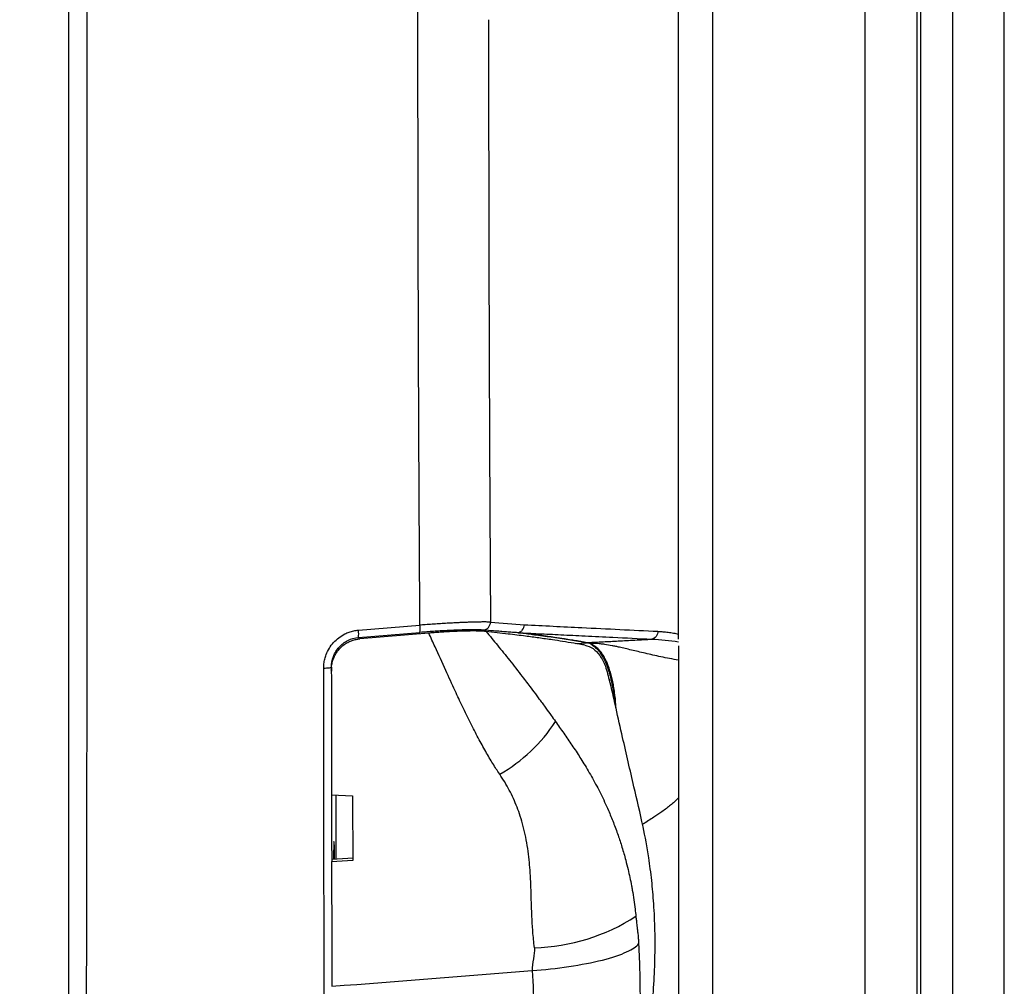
# Model space of a CAD drawing. Header units: millimetres. Extents: x 19 to 819, y 19 to 629.
# Tile 10 of 46: x 351 to 409, y 175 to 232. Entities that reach past the tile are written whole.
import ezdxf

# ---------------------------------------------------------------- set-up
doc = ezdxf.new("R2010")
doc.units = ezdxf.units.MM
doc.header["$LTSCALE"] = 3
doc.layers.add('DIMENSIONS', color=140, linetype='Continuous', lineweight=25)
doc.styles.add('SLDTEXTSTYLE0', font='TXT', dxfattribs={"width": 0.7})
doc.dimstyles.new('SLDDIMSTYLE0', dxfattribs={"dimtxt": 6.474023, "dimasz": 9.906, "dimexe": 0, "dimexo": 0.0625, "dimgap": 1.618506, "dimtad": 0, "dimtih": 1, "dimtoh": 1, "dimrnd": 1e-09, "dimzin": 4, "dimdsep": 46, "dimtxsty": 'SLDTEXTSTYLE0', "dimsah": 1, "dimcen": 0.09, "dimadec": 0, "dimazin": 1, "dimtfac": 1, "dimtofl": 0, "dimtmove": 0, "dimatfit": 3, "dimfxl": 0, "dimfrac": 2, "dimtolj": 1, "dimtzin": 12, "dimarcsym": 0})
doc.dimstyles.new('SLDDIMSTYLE2', dxfattribs={"dimtxt": 6.474023, "dimasz": 9.906, "dimexe": 0, "dimexo": 0.0625, "dimgap": 1.618506, "dimtad": 0, "dimtih": 1, "dimtoh": 1, "dimrnd": 1e-09, "dimzin": 12, "dimdsep": 46, "dimtxsty": 'SLDTEXTSTYLE0', "dimsah": 1, "dimcen": 0.09, "dimadec": 0, "dimazin": 3, "dimtfac": 1, "dimtofl": 0, "dimtmove": 0, "dimatfit": 3, "dimfxl": 0, "dimfrac": 2, "dimtolj": 1, "dimtzin": 12, "dimarcsym": 0})

# ---------------------------------------------------------------- blocks, each defined once
blk = doc.blocks.new('_D')
at = {"layer": 'DIMENSIONS'}
for p, q in [((405.443, 340.377), (295.765, 340.377)), ((305.29, 340.377), (305.29, 271.788)), ((295.671, 260.049), (293.497, 260.049)), ((293.497, 260.049), (293.497, 249.76)), ((314.909, 260.049), (317.083, 260.049)), ((317.083, 260.049), (317.083, 249.76)), ((293.497, 249.76), (295.671, 249.76)), ((317.083, 249.76), (314.909, 249.76)), ((305.29, 124.377), (305.29, 248.311)), ((405.443, 124.377), (295.765, 124.377))]:
    blk.add_line(p, q, dxfattribs=at)
for points in [[(305.29, 340.377), (303.766, 330.471), (306.814, 330.471)], [(305.29, 124.377), (306.814, 134.283), (303.766, 134.283)]]:
    blk.add_solid(points, dxfattribs=at)
at = {"layer": 'DIMENSIONS', "char_height": 6.35, "attachment_point": 1, "style": 'SLDTEXTSTYLE0'}
for s, insert in [('216.0', (292.978, 269.684)), ('8.50', (295.671, 257.945))]:
    blk.add_mtext(s, dxfattribs=dict(at, insert=insert))
blk = doc.blocks.new('_D_5')
at = {"layer": 'DIMENSIONS'}
for p, q in [((351.263, 317.532), (321.175, 317.532)), ((330.7, 317.532), (330.7, 251.127)), ((321.081, 239.388), (318.907, 239.388)), ((318.907, 239.388), (318.907, 229.099)), ((340.319, 239.388), (342.493, 239.388)), ((342.493, 239.388), (342.493, 229.099)), ((318.907, 229.099), (321.081, 229.099)), ((342.493, 229.099), (340.319, 229.099)), ((330.7, 146.224), (330.7, 227.649)), ((351.263, 146.224), (321.175, 146.224))]:
    blk.add_line(p, q, dxfattribs=at)
for points in [[(330.7, 317.532), (329.176, 307.626), (332.224, 307.626)], [(330.7, 146.224), (332.224, 156.13), (329.176, 156.13)]]:
    blk.add_solid(points, dxfattribs=at)
at = {"layer": 'DIMENSIONS', "char_height": 6.35, "attachment_point": 1, "style": 'SLDTEXTSTYLE0'}
for s, insert in [('171.3', (318.388, 249.023)), ('6.74', (321.081, 237.284))]:
    blk.add_mtext(s, dxfattribs=dict(at, insert=insert))

msp = doc.modelspace()

# ---------------------------------------------------------------- linework, layer by layer
for p, q in [((371.118, 195.816), (374.749, 196.115)), ((371.118, 195.383), (374.749, 195.682)), ((371.118, 195.383), (371.133, 195.263)), ((375.27, 195.642), (371.203, 195.307)), ((383.962, 195.023), (384.578, 195.077)), ((390.02, 194.894), (390.02, 194.735)), ((369.522, 193.626), (369.523, 193.399)), ((386.245, 191.564), (386.2, 192.056)), ((369.526, 186.082), (370.773, 186.025)), ((370.779, 182.207), (369.532, 182.133)), ((369.537, 182.172), (369.532, 182.133)), ((369.55, 182.276), (369.537, 182.172)), ((370.796, 182.349), (369.55, 182.276))]:
    msp.add_line(p, q)
for centre, radius, start, end in [((373.151, 195.898), 1.613, 352.29243, 7.70757), ((378.424, 196.305), 0.492, 278.79147, 358.66964), ((369.52, 195.6), 1.612, 352.29704, 7.70296), ((374.916, 195.422), 9.293, 299.24994, 327.46297), ((381.23, 188.567), 11.508, 271.37468, 303.00436)]:
    msp.add_arc(centre, radius, start, end)
for points, knots in [([(409.253, 158.347), (409.253, 161.413), (409.253, 164.49), (409.253, 170.652), (409.253, 173.735), (409.253, 182.968), (409.253, 189.137), (409.253, 201.484), (409.253, 207.661), (409.253, 220.017), (409.253, 226.197), (409.253, 238.558), (409.253, 244.738), (409.253, 257.094), (409.253, 263.271), (409.253, 275.617), (409.253, 281.787), (409.253, 291.019), (409.253, 294.102), (409.253, 300.264), (409.253, 303.342), (409.253, 306.408)], [0.0964849, 0.0964849, 0.0964849, 0.0964849, 0.1157842, 0.1157842, 0.1350205, 0.1350205, 0.1734212, 0.1734212, 0.2117322, 0.2117322, 0.25, 0.25, 0.2882678, 0.2882678, 0.3265789, 0.3265789, 0.3649795, 0.3649795, 0.3842158, 0.3842158, 0.4035151, 0.4035151, 0.4035151, 0.4035151]), ([(406.211, 158.869), (406.211, 161.915), (406.211, 164.971), (406.211, 171.091), (406.211, 174.153), (406.211, 183.321), (406.211, 189.447), (406.211, 201.706), (406.211, 207.838), (406.211, 220.106), (406.211, 226.241), (406.211, 238.513), (406.211, 244.649), (406.211, 256.916), (406.211, 263.049), (406.211, 275.308), (406.211, 281.434), (406.211, 290.602), (406.211, 293.664), (406.211, 299.783), (406.211, 302.84), (406.211, 305.885)], [0.0964849, 0.0964849, 0.0964849, 0.0964849, 0.1157842, 0.1157842, 0.1350205, 0.1350205, 0.1734212, 0.1734212, 0.2117322, 0.2117322, 0.25, 0.25, 0.2882678, 0.2882678, 0.3265789, 0.3265789, 0.3649795, 0.3649795, 0.3842158, 0.3842158, 0.4035151, 0.4035151, 0.4035151, 0.4035151]), ([(401.02, 303.651), (401.02, 300.694), (401.02, 297.727), (401.02, 291.788), (401.02, 288.818), (401.02, 279.925), (401.02, 273.984), (401.02, 262.1), (401.02, 256.156), (401.02, 244.268), (401.02, 238.323), (401.02, 226.432), (401.02, 220.487), (401.02, 208.599), (401.02, 202.655), (401.02, 190.771), (401.02, 184.83), (401.02, 175.936), (401.02, 172.966), (401.02, 167.028), (401.02, 164.06), (401.02, 161.104)], [0.0964849, 0.0964849, 0.0964849, 0.0964849, 0.1157842, 0.1157842, 0.1350205, 0.1350205, 0.1734212, 0.1734212, 0.2117322, 0.2117322, 0.25, 0.25, 0.2882678, 0.2882678, 0.3265789, 0.3265789, 0.3649795, 0.3649795, 0.3842158, 0.3842158, 0.4035151, 0.4035151, 0.4035151, 0.4035151]), ([(404.108, 161.104), (404.108, 164.06), (404.108, 167.028), (404.108, 172.966), (404.108, 175.936), (404.108, 184.83), (404.108, 190.771), (404.108, 202.655), (404.108, 208.599), (404.108, 220.487), (404.108, 226.432), (404.108, 238.323), (404.108, 244.268), (404.108, 256.156), (404.108, 262.1), (404.108, 273.984), (404.108, 279.925), (404.108, 288.818), (404.108, 291.788), (404.108, 297.727), (404.108, 300.694), (404.108, 303.651)], [0.0964849, 0.0964849, 0.0964849, 0.0964849, 0.1157842, 0.1157842, 0.1350205, 0.1350205, 0.1734212, 0.1734212, 0.2117322, 0.2117322, 0.25, 0.25, 0.2882678, 0.2882678, 0.3265789, 0.3265789, 0.3649795, 0.3649795, 0.3842158, 0.3842158, 0.4035151, 0.4035151, 0.4035151, 0.4035151]), ([(404.323, 160.876), (404.323, 163.841), (404.323, 166.818), (404.323, 172.775), (404.323, 175.754), (404.323, 184.676), (404.323, 190.636), (404.323, 202.558), (404.323, 208.521), (404.323, 220.448), (404.323, 226.413), (404.323, 238.342), (404.323, 244.307), (404.323, 256.234), (404.323, 262.196), (404.323, 274.119), (404.323, 280.079), (404.323, 289), (404.323, 291.98), (404.323, 297.937), (404.323, 300.913), (404.323, 303.879)], [0.0964849, 0.0964849, 0.0964849, 0.0964849, 0.1157842, 0.1157842, 0.1350205, 0.1350205, 0.1734212, 0.1734212, 0.2117322, 0.2117322, 0.25, 0.25, 0.2882678, 0.2882678, 0.3265789, 0.3265789, 0.3649795, 0.3649795, 0.3842158, 0.3842158, 0.4035151, 0.4035151, 0.4035151, 0.4035151]), ([(392.02, 302.147), (392.02, 301.565), (392.02, 300.404), (392.02, 298.66), (392.02, 296.916), (392.02, 295.172), (392.02, 293.427), (392.02, 291.683), (392.02, 289.939), (392.02, 288.195), (392.02, 286.451), (392.02, 284.707), (392.02, 282.963), (392.02, 281.219), (392.02, 279.475), (392.02, 277.731), (392.02, 275.986), (392.02, 274.242), (392.02, 272.498), (392.02, 270.754), (392.02, 269.01), (392.02, 267.265), (392.02, 265.521), (392.02, 263.777), (392.02, 262.033), (392.02, 260.288), (392.02, 258.544), (392.02, 256.8), (392.02, 255.055), (392.02, 253.311), (392.02, 251.567), (392.02, 249.822), (392.02, 248.078), (392.02, 246.333), (392.02, 244.589), (392.02, 242.845), (392.02, 241.1), (392.02, 239.356), (392.02, 237.611), (392.02, 235.867), (392.02, 234.122), (392.02, 231.735), (392.02, 228.705), (392.02, 225.032), (392.02, 221.359), (392.02, 217.687), (392.02, 214.014), (392.02, 210.342), (392.02, 206.669), (392.02, 202.997), (392.02, 199.324), (392.02, 195.652), (392.02, 191.98), (392.02, 188.308), (392.02, 184.635), (392.02, 180.963), (392.02, 177.291), (392.02, 173.619), (392.02, 169.948), (392.02, 166.275), (392.02, 163.831), (392.02, 162.608)], [0, 0, 0, 0, 0.012677, 0.025341, 0.037992, 0.05063, 0.063256, 0.075869, 0.088471, 0.101062, 0.113641, 0.12621, 0.138768, 0.151317, 0.163855, 0.176384, 0.188905, 0.201416, 0.213919, 0.226415, 0.238902, 0.251383, 0.263856, 0.276323, 0.288783, 0.301238, 0.313687, 0.326131, 0.33857, 0.351005, 0.363436, 0.375862, 0.388286, 0.400706, 0.413123, 0.425538, 0.437951, 0.450363, 0.462773, 0.475182, 0.487591, 0.499999, 0.526122, 0.552247, 0.578379, 0.604521, 0.630675, 0.656845, 0.683034, 0.709247, 0.735485, 0.761752, 0.788052, 0.814387, 0.840761, 0.867177, 0.893639, 0.920148, 0.94671, 0.973326, 1, 1, 1, 1]), ([(354.02, 231.878), (354.02, 232.455), (354.02, 233.609), (354.02, 235.341), (354.02, 237.072), (354.02, 238.802), (354.02, 240.532), (354.02, 242.261), (354.02, 243.989), (354.02, 245.717), (354.02, 247.445), (354.02, 249.172), (354.02, 250.898), (354.02, 252.624), (354.02, 254.349), (354.02, 256.074), (354.02, 257.798), (354.02, 259.521), (354.02, 261.748), (354.02, 264.477), (354.02, 267.704), (354.02, 270.925), (354.02, 274.139), (354.02, 277.348), (354.02, 280.551), (354.02, 283.748), (354.02, 286.94), (354.02, 289.061), (354.02, 290.122)], [0, 0, 0, 0, 0.029516, 0.059023, 0.088523, 0.118017, 0.147505, 0.17699, 0.206472, 0.235953, 0.265433, 0.294914, 0.324396, 0.353882, 0.383372, 0.412867, 0.442368, 0.471877, 0.501395, 0.556829, 0.612237, 0.667627, 0.723005, 0.778381, 0.83376, 0.889152, 0.944562, 1, 1, 1, 1]), ([(355.107, 231.878), (355.107, 232.442), (355.107, 233.558), (355.107, 235.213), (355.107, 236.831), (355.107, 238.412), (355.107, 239.955), (355.107, 241.461), (355.107, 242.93), (355.107, 244.361), (355.107, 245.755), (355.106, 247.111), (355.106, 248.43), (355.106, 249.712), (355.106, 250.955), (355.105, 252.162), (355.105, 253.331), (355.105, 254.463), (355.104, 255.557), (355.104, 256.614), (355.104, 257.633), (355.103, 258.615), (355.103, 259.56), (355.102, 260.468), (355.101, 262.238), (355.1, 264.858), (355.097, 268.311), (355.094, 271.686), (355.09, 274.985), (355.086, 278.205), (355.081, 281.348), (355.076, 284.414), (355.07, 287.402), (355.066, 289.365), (355.064, 290.335)], [0, 0, 0, 0, 0.028737, 0.056845, 0.084323, 0.11117, 0.137388, 0.162974, 0.18793, 0.212254, 0.235948, 0.25901, 0.28144, 0.30324, 0.324408, 0.344945, 0.36485, 0.384125, 0.402769, 0.420782, 0.438165, 0.454917, 0.471039, 0.486532, 0.501394, 0.56171, 0.6208, 0.678662, 0.735294, 0.790696, 0.844867, 0.897808, 0.949519, 1, 1, 1, 1]), ([(374.63, 231.878), (374.63, 232.438), (374.631, 233.556), (374.631, 235.232), (374.633, 236.903), (374.634, 238.568), (374.637, 240.229), (374.639, 241.885), (374.643, 243.535), (374.646, 245.181), (374.65, 246.821), (374.655, 248.455), (374.66, 250.085), (374.666, 251.708), (374.672, 253.327), (374.679, 254.94), (374.686, 256.547), (374.693, 258.149), (374.702, 259.745), (374.71, 261.335), (374.719, 262.92), (374.729, 264.499), (374.739, 266.072), (374.746, 267.118), (374.749, 267.64)], [0, 0, 0, 0, 0.046857, 0.093581, 0.140172, 0.186628, 0.232951, 0.279141, 0.325196, 0.371119, 0.416907, 0.462562, 0.508084, 0.553472, 0.598726, 0.643846, 0.688833, 0.733686, 0.778406, 0.822992, 0.867445, 0.911763, 0.955948, 1, 1, 1, 1]), ([(354.02, 173.633), (354.02, 174.194), (354.02, 175.317), (354.02, 177.004), (354.02, 178.693), (354.02, 180.383), (354.02, 182.075), (354.02, 183.769), (354.02, 185.464), (354.02, 187.161), (354.02, 188.86), (354.02, 190.561), (354.02, 192.263), (354.02, 193.967), (354.02, 195.672), (354.02, 197.379), (354.02, 199.088), (354.02, 200.799), (354.02, 203.024), (354.02, 205.765), (354.02, 209.022), (354.02, 212.281), (354.02, 215.542), (354.02, 218.805), (354.02, 222.07), (354.02, 225.337), (354.02, 228.607), (354.02, 230.787), (354.02, 231.878)], [0, 0, 0, 0, 0.029351, 0.058694, 0.08803, 0.11736, 0.146685, 0.176006, 0.205324, 0.234641, 0.263957, 0.293274, 0.322593, 0.351915, 0.38124, 0.410571, 0.439909, 0.469254, 0.498607, 0.554351, 0.610069, 0.665768, 0.721456, 0.777141, 0.83283, 0.888531, 0.944252, 1, 1, 1, 1]), ([(355.064, 173.42), (355.065, 173.963), (355.068, 175.055), (355.071, 176.708), (355.074, 178.385), (355.077, 180.086), (355.08, 181.812), (355.083, 183.562), (355.086, 185.337), (355.088, 187.136), (355.09, 188.96), (355.092, 190.809), (355.094, 192.682), (355.096, 194.579), (355.098, 196.5), (355.099, 198.447), (355.101, 200.417), (355.102, 202.36), (355.103, 204.32), (355.104, 206.346), (355.105, 208.534), (355.105, 210.886), (355.106, 213.402), (355.106, 216.081), (355.107, 218.924), (355.107, 221.931), (355.107, 225.102), (355.107, 228.435), (355.107, 230.712), (355.107, 231.878)], [0, 0, 0, 0, 0.028252, 0.056891, 0.085919, 0.115334, 0.145139, 0.175331, 0.205912, 0.236882, 0.26824, 0.299986, 0.33212, 0.364643, 0.397553, 0.430851, 0.464536, 0.498607, 0.530402, 0.56495, 0.602254, 0.642315, 0.685136, 0.730716, 0.779057, 0.830157, 0.884016, 0.940631, 1, 1, 1, 1]), ([(374.749, 196.115), (374.746, 196.662), (374.738, 197.758), (374.728, 199.407), (374.718, 201.061), (374.708, 202.722), (374.7, 204.39), (374.691, 206.063), (374.683, 207.743), (374.676, 209.429), (374.669, 211.121), (374.663, 212.819), (374.658, 214.523), (374.652, 216.233), (374.648, 217.949), (374.644, 219.671), (374.64, 221.398), (374.637, 223.131), (374.635, 224.87), (374.633, 226.614), (374.632, 228.364), (374.631, 230.119), (374.63, 231.291), (374.63, 231.878)], [0, 0, 0, 0, 0.0461525, 0.0924517, 0.1388976, 0.1854901, 0.2322293, 0.2791152, 0.3261476, 0.3733268, 0.4206526, 0.468125, 0.5157441, 0.5635099, 0.6114222, 0.6594813, 0.7076869, 0.7560392, 0.8045381, 0.8531837, 0.9019758, 0.9509146, 1, 1, 1, 1]), ([(378.801, 231.878), (378.801, 231.312), (378.801, 230.181), (378.802, 228.485), (378.803, 226.788), (378.805, 225.092), (378.807, 223.396), (378.81, 221.7), (378.813, 220.004), (378.817, 218.308), (378.821, 216.613), (378.826, 214.918), (378.831, 213.223), (378.837, 211.528), (378.844, 209.834), (378.851, 208.14), (378.858, 206.446), (378.866, 204.753), (378.875, 203.06), (378.884, 201.368), (378.894, 199.676), (378.904, 197.984), (378.912, 196.857), (378.916, 196.294)], [0, 0, 0, 0, 0.04754, 0.095081, 0.142624, 0.19017, 0.23772, 0.285275, 0.332837, 0.380406, 0.427984, 0.475571, 0.52317, 0.57078, 0.618404, 0.666042, 0.713695, 0.761364, 0.809051, 0.856757, 0.904484, 0.952231, 1, 1, 1, 1]), ([(377.258, 196.268), (377.224, 196.266), (377.151, 196.263), (376.982, 196.255), (376.747, 196.243), (376.485, 196.229), (376.193, 196.212), (375.87, 196.193), (375.471, 196.166), (375.148, 196.144), (374.907, 196.126), (374.801, 196.119), (374.749, 196.115)], [0, 0, 0, 0, 0.046328, 0.09933, 0.224304, 0.349759, 0.425134, 0.578024, 0.730745, 0.882395, 0.94238, 1, 1, 1, 1]), ([(378.916, 196.294), (378.884, 196.295), (378.821, 196.297), (378.715, 196.299), (378.597, 196.3), (378.476, 196.3), (378.353, 196.299), (378.231, 196.297), (378.084, 196.295), (377.91, 196.291), (377.701, 196.284), (377.486, 196.277), (377.331, 196.271), (377.258, 196.268)], [0, 0, 0, 0, 0.08542, 0.172723, 0.261064, 0.349981, 0.42656, 0.499292, 0.573707, 0.683493, 0.785355, 0.89778, 1, 1, 1, 1]), ([(380.914, 196.136), (382.044, 196.081), (384.673, 195.953), (387.301, 195.823), (388.799, 195.749)], [0, 0, 0, 0, 0.4301783, 1, 1, 1, 1]), ([(369.066, 193.558), (369.067, 193.604), (369.068, 193.697), (369.081, 193.836), (369.101, 193.973), (369.13, 194.108), (369.168, 194.243), (369.244, 194.462), (369.387, 194.757), (369.639, 195.095), (369.948, 195.381), (370.268, 195.579), (370.569, 195.705), (370.839, 195.783), (371.024, 195.805), (371.118, 195.816)], [0, 0, 0, 0, 0.041935, 0.08357, 0.125058, 0.166553, 0.208213, 0.250189, 0.375199, 0.500041, 0.624761, 0.749666, 0.833037, 0.916022, 1, 1, 1, 1]), ([(369.975, 194.817), (370.12, 194.979), (370.297, 195.113), (370.687, 195.307), (370.898, 195.366), (371.118, 195.383)], [0, 0, 0, 0, 0.5, 0.5, 1, 1, 1, 1]), ([(378.499, 195.819), (378.472, 195.821), (378.417, 195.825), (378.325, 195.83), (378.226, 195.834), (378.119, 195.837), (378.005, 195.838), (377.801, 195.839), (377.483, 195.836), (377.015, 195.823), (376.498, 195.8), (376.004, 195.773), (375.553, 195.743), (375.155, 195.715), (374.885, 195.693), (374.749, 195.682)], [0, 0, 0, 0, 0.0420405, 0.0837985, 0.1253574, 0.1668018, 0.2082168, 0.249688, 0.3751208, 0.4995582, 0.6244771, 0.7495494, 0.8325346, 0.9157786, 1, 1, 1, 1]), ([(378.657, 195.74), (378.632, 195.743), (378.583, 195.748), (378.493, 195.754), (378.389, 195.76), (378.268, 195.764), (378.09, 195.767), (377.803, 195.77), (377.369, 195.762), (376.874, 195.743), (376.435, 195.722), (376.092, 195.702), (375.802, 195.682), (375.53, 195.663), (375.354, 195.649), (375.27, 195.642)], [0, 0, 0, 0, 0.045177, 0.092898, 0.143065, 0.195555, 0.250217, 0.354064, 0.49957, 0.646971, 0.749834, 0.820574, 0.885636, 0.945331, 1, 1, 1, 1]), ([(379.456, 187.313), (379.39, 187.413), (379.252, 187.618), (379.049, 187.941), (378.84, 188.286), (378.627, 188.653), (378.409, 189.042), (378.187, 189.454), (377.96, 189.888), (377.728, 190.344), (377.491, 190.823), (377.187, 191.453), (376.78, 192.328), (376.245, 193.499), (375.729, 194.637), (375.394, 195.371), (375.27, 195.642)], [0, 0, 0, 0, 0.038635, 0.079551, 0.122764, 0.168291, 0.216143, 0.266332, 0.318868, 0.37376, 0.431015, 0.490641, 0.598793, 0.741134, 0.904287, 1, 1, 1, 1]), ([(380.532, 195.665), (380.425, 195.672), (380.201, 195.688), (379.858, 195.714), (379.483, 195.742), (379.027, 195.778), (378.694, 195.804), (378.499, 195.819)], [0, 0, 0, 0, 0.153919, 0.32065, 0.500198, 0.707465, 1, 1, 1, 1]), ([(378.656, 195.74), (378.88, 195.468), (379.344, 194.906), (380.054, 194.023), (380.714, 193.179), (381.249, 192.476), (381.593, 192.017), (381.885, 191.621), (382.168, 191.235), (382.479, 190.805), (382.666, 190.542), (382.75, 190.423)], [0, 0, 0, 0, 0.159686, 0.330648, 0.512443, 0.641706, 0.725972, 0.767675, 0.85968, 0.937054, 1, 1, 1, 1]), ([(384.488, 194.935), (384.447, 194.942), (384.342, 194.962), (384.18, 194.987), (384.005, 195.017), (383.675, 195.071), (383.203, 195.147), (382.512, 195.252), (381.785, 195.355), (380.915, 195.473), (379.887, 195.6), (379.092, 195.691), (378.656, 195.74)], [0, 0, 0, 0, 0.024582, 0.062527, 0.092732, 0.12504, 0.250049, 0.35817, 0.500001, 0.631369, 0.798066, 1, 1, 1, 1]), ([(380.532, 195.666), (380.548, 195.67), (380.581, 195.678), (380.629, 195.697), (380.678, 195.723), (380.734, 195.761), (380.768, 195.797), (380.789, 195.819)], [0, 0, 0, 0, 0.165388, 0.338001, 0.517148, 0.711249, 1, 1, 1, 1]), ([(382.684, 195.39), (382.553, 195.408), (382.313, 195.443), (381.974, 195.49), (381.578, 195.542), (381.11, 195.601), (380.721, 195.645), (380.532, 195.666)], [0, 0, 0, 0, 0.1923548, 0.3545086, 0.48646, 0.7510703, 1, 1, 1, 1]), ([(384.578, 195.077), (384.509, 195.088), (384.351, 195.113), (384.039, 195.163), (383.473, 195.255), (382.65, 195.378), (381.858, 195.487), (381.153, 195.582), (380.792, 195.63), (380.532, 195.665)], [0, 0, 0, 0, 0.053397, 0.12231, 0.246007, 0.50075, 0.74352, 0.815839, 1, 1, 1, 1]), ([(380.532, 195.665), (380.936, 195.647), (381.783, 195.608), (383.103, 195.546), (384.568, 195.475), (386.357, 195.387), (387.67, 195.321), (388.436, 195.283)], [0, 0, 0, 0, 0.152439, 0.319127, 0.500066, 0.70819, 1, 1, 1, 1]), ([(384.578, 195.078), (384.494, 195.094), (384.315, 195.128), (384.018, 195.18), (383.671, 195.239), (383.226, 195.309), (382.885, 195.36), (382.684, 195.39)], [0, 0, 0, 0, 0.1445726, 0.3082278, 0.4909668, 0.7002764, 1, 1, 1, 1]), ([(388.798, 195.749), (388.794, 195.648), (388.757, 195.537), (388.622, 195.364), (388.527, 195.305), (388.436, 195.283)], [0, 0, 0, 0, 0.5, 0.5, 1, 1, 1, 1]), ([(388.799, 195.749), (388.898, 195.742), (389.1, 195.73), (389.404, 195.695), (389.712, 195.648), (389.918, 195.604), (390.021, 195.583)], [0, 0, 0, 0, 0.243176, 0.492349, 0.746036, 1, 1, 1, 1]), ([(390.02, 195.289), (390.02, 195.311), (390.02, 195.351), (390.02, 195.422), (390.021, 195.497), (390.02, 195.556), (390.02, 195.583)], [0, 0, 0, 0, 0.301552, 0.547383, 0.790141, 1, 1, 1, 1]), ([(369.516, 193.451), (369.517, 193.497), (369.519, 193.589), (369.534, 193.724), (369.558, 193.856), (369.59, 193.982), (369.63, 194.104), (369.677, 194.22), (369.73, 194.329), (369.789, 194.433), (369.853, 194.53), (369.921, 194.621), (370.019, 194.737), (370.155, 194.872), (370.34, 195.012), (370.54, 195.128), (370.753, 195.216), (370.975, 195.28), (371.127, 195.298), (371.203, 195.307)], [0, 0, 0, 0, 0.050941, 0.100767, 0.149483, 0.197095, 0.243606, 0.289021, 0.333348, 0.376591, 0.418758, 0.459855, 0.499891, 0.583752, 0.667307, 0.750632, 0.833803, 0.9169, 1, 1, 1, 1]), ([(384.488, 194.935), (384.653, 194.883), (384.973, 194.782), (385.373, 194.338), (385.724, 193.735), (385.868, 193.085), (385.941, 192.754)], [0, 0, 0, 0, 0.25707, 0.500343, 0.745613, 1, 1, 1, 1]), ([(384.578, 195.077), (384.588, 195.079), (384.607, 195.082), (384.638, 195.085), (384.677, 195.088), (384.75, 195.092), (384.895, 195.099), (385.174, 195.113), (385.707, 195.14), (386.485, 195.18), (387.288, 195.223), (387.948, 195.258), (388.281, 195.275), (388.436, 195.283)], [0, 0, 0, 0, 0.004659, 0.009112, 0.017, 0.033962, 0.065936, 0.129798, 0.252845, 0.48386, 0.736377, 0.877761, 1, 1, 1, 1]), ([(384.709, 195.071), (384.691, 195.073), (384.664, 195.076), (384.62, 195.078), (384.591, 195.078), (384.578, 195.078)], [0, 0, 0, 0, 0.475479, 0.753131, 1, 1, 1, 1]), ([(384.766, 195.044), (384.753, 195.045), (384.725, 195.048), (384.69, 195.053), (384.652, 195.059), (384.613, 195.068), (384.591, 195.074), (384.578, 195.077)], [0, 0, 0, 0, 0.133384, 0.281186, 0.444247, 0.697859, 1, 1, 1, 1]), ([(384.766, 195.046), (384.767, 195.048), (384.768, 195.052), (384.763, 195.058), (384.753, 195.063), (384.734, 195.068), (384.718, 195.07), (384.709, 195.071)], [0, 0, 0, 0, 0.165657, 0.334018, 0.50723, 0.715813, 1, 1, 1, 1]), ([(384.866, 195.024), (384.861, 195.027), (384.851, 195.032), (384.832, 195.039), (384.807, 195.044), (384.78, 195.045), (384.766, 195.046)], [0, 0, 0, 0, 0.2866179, 0.4909849, 0.7500352, 1, 1, 1, 1]), ([(385.664, 194.974), (385.581, 194.984), (385.438, 195.003), (385.217, 195.023), (385.003, 195.037), (384.843, 195.042), (384.766, 195.044)], [0, 0, 0, 0, 0.287529, 0.493661, 0.758213, 1, 1, 1, 1]), ([(384.879, 194.976), (384.867, 194.981), (384.843, 194.992), (384.814, 195.008), (384.788, 195.026), (384.774, 195.038), (384.766, 195.044)], [0, 0, 0, 0, 0.20622, 0.441507, 0.706091, 1, 1, 1, 1]), ([(384.879, 194.977), (384.882, 194.979), (384.889, 194.985), (384.887, 194.99), (384.885, 194.995), (384.886, 194.998), (384.887, 195)], [0, 0, 0, 0, 0.277392, 0.582957, 0.77198, 1, 1, 1, 1]), ([(385.097, 194.858), (385.076, 194.872), (385.039, 194.898), (384.984, 194.931), (384.934, 194.956), (384.896, 194.97), (384.879, 194.977)], [0, 0, 0, 0, 0.3116733, 0.5483201, 0.7902596, 1, 1, 1, 1]), ([(385.05, 194.831), (385.03, 194.847), (384.993, 194.876), (384.945, 194.911), (384.911, 194.939), (384.887, 194.96), (384.881, 194.972), (384.879, 194.976)], [0, 0, 0, 0, 0.287827, 0.53111, 0.730471, 0.886527, 1, 1, 1, 1]), ([(385.294, 194.689), (385.262, 194.72), (385.197, 194.782), (385.13, 194.832), (385.097, 194.858)], [0, 0, 0, 0, 0.4997236, 1, 1, 1, 1]), ([(386.528, 194.807), (386.455, 194.823), (386.309, 194.857), (386.165, 194.886), (386.093, 194.9)], [0, 0, 0, 0, 0.496918, 1, 1, 1, 1]), ([(390.02, 194.038), (389.841, 194.072), (389.491, 194.138), (388.984, 194.243), (388.506, 194.348), (388.056, 194.45), (387.634, 194.548), (387.24, 194.641), (386.872, 194.728), (386.641, 194.781), (386.528, 194.807)], [0, 0, 0, 0, 0.146151, 0.285582, 0.418715, 0.545903, 0.667436, 0.783536, 0.89436, 1, 1, 1, 1]), ([(385.296, 194.646), (385.288, 194.649), (385.272, 194.655), (385.251, 194.666), (385.231, 194.679), (385.212, 194.694), (385.189, 194.715), (385.171, 194.731), (385.159, 194.741)], [0, 0, 0, 0, 0.097926, 0.214043, 0.349232, 0.504013, 0.665734, 1, 1, 1, 1]), ([(385.296, 194.647), (385.29, 194.646), (385.28, 194.644), (385.271, 194.642), (385.263, 194.641), (385.264, 194.641), (385.265, 194.64), (385.266, 194.638), (385.269, 194.635), (385.273, 194.63), (385.28, 194.625), (385.284, 194.619), (385.289, 194.612), (385.297, 194.604), (385.314, 194.583), (385.357, 194.532), (385.394, 194.478), (385.419, 194.443)], [0, 0, 0, 0, 0.023049, 0.036914, 0.041663, 0.043541, 0.047296, 0.054806, 0.069825, 0.099861, 0.129906, 0.159939, 0.19486, 0.229787, 0.280044, 0.520103, 1, 1, 1, 1]), ([(385.296, 194.647), (385.3, 194.651), (385.308, 194.66), (385.308, 194.67), (385.303, 194.68), (385.297, 194.685), (385.294, 194.689)], [0, 0, 0, 0, 0.254841, 0.518479, 0.718984, 1, 1, 1, 1]), ([(386.322, 191.222), (386.32, 191.284), (386.308, 191.609), (386.259, 192.034), (386.187, 192.509), (386.118, 192.862), (386.038, 193.19), (385.948, 193.495), (385.865, 193.724), (385.785, 193.919), (385.716, 194.07), (385.642, 194.21), (385.569, 194.335), (385.49, 194.457), (385.417, 194.553), (385.369, 194.608), (385.351, 194.626), (385.34, 194.637), (385.329, 194.644), (385.314, 194.647), (385.308, 194.648), (385.303, 194.648), (385.299, 194.648), (385.297, 194.647), (385.296, 194.647)], [0, 0, 0, 0, 0.035816, 0.190411, 0.277991, 0.365366, 0.452805, 0.540587, 0.628679, 0.669302, 0.738718, 0.792165, 0.833332, 0.894838, 0.956352, 0.977345, 0.983825, 0.987626, 0.995873, 0.997219, 0.998315, 0.999212, 0.999613, 1, 1, 1, 1]), ([(390.02, 194.735), (390.02, 194.105), (390.02, 192.844), (390.02, 190.954), (390.02, 189.064), (390.02, 187.174), (390.02, 185.284), (390.02, 183.394), (390.02, 181.504), (390.02, 179.614), (390.02, 177.724), (390.02, 175.834), (390.02, 173.944), (390.02, 172.055), (390.02, 170.165), (390.02, 168.275), (390.02, 166.386), (390.02, 164.496), (390.02, 163.238), (390.02, 162.608)], [0, 0, 0, 0, 0.058438, 0.116915, 0.175432, 0.233992, 0.292596, 0.351247, 0.409946, 0.468695, 0.527496, 0.586351, 0.645262, 0.70423, 0.763258, 0.822347, 0.881499, 0.940716, 1, 1, 1, 1]), ([(369.522, 193.626), (369.522, 193.619), (369.512, 193.611), (369.467, 193.594), (369.433, 193.587), (369.346, 193.574), (369.293, 193.568), (369.181, 193.561), (369.122, 193.559), (369.066, 193.558)], [0, 0, 0, 0, 0.25, 0.25, 0.5, 0.5, 0.75, 0.75, 1, 1, 1, 1]), ([(386.2, 192.056), (386.189, 192.128), (386.169, 192.273), (386.133, 192.483), (386.093, 192.688), (386.049, 192.889), (386, 193.084), (385.948, 193.272), (385.891, 193.455), (385.85, 193.569), (385.83, 193.627)], [0, 0, 0, 0, 0.118565, 0.239045, 0.361408, 0.485614, 0.611622, 0.739388, 0.868865, 1, 1, 1, 1]), ([(369.094, 173.682), (369.093, 174.231), (369.091, 175.33), (369.088, 176.981), (369.086, 178.633), (369.083, 180.286), (369.081, 181.941), (369.078, 183.597), (369.076, 185.255), (369.074, 186.913), (369.072, 188.573), (369.07, 190.233), (369.068, 191.895), (369.067, 193.004), (369.066, 193.558)], [0, 0, 0, 0, 0.083484, 0.16694, 0.25037, 0.333771, 0.417146, 0.500493, 0.583812, 0.667105, 0.75037, 0.833607, 0.916817, 1, 1, 1, 1]), ([(387.707, 168.166), (387.726, 168.265), (387.784, 168.574), (387.962, 169.588), (388.2, 171.116), (388.417, 172.963), (388.559, 174.708), (388.634, 176.386), (388.637, 178.044), (388.569, 179.605), (388.439, 181.062), (388.234, 182.599), (387.896, 184.431), (387.327, 186.793), (386.664, 189.704), (386.195, 191.782), (385.938, 192.925)], [0, 0, 0, 0, 0.012612, 0.039394, 0.109572, 0.177991, 0.237174, 0.297181, 0.358905, 0.416001, 0.466779, 0.519523, 0.597508, 0.702662, 0.836504, 1, 1, 1, 1]), ([(382.75, 190.423), (382.832, 190.308), (382.995, 190.076), (383.24, 189.728), (383.484, 189.377), (383.726, 189.022), (383.965, 188.663), (384.2, 188.299), (384.531, 187.77), (384.949, 187.059), (385.434, 186.142), (385.841, 185.269), (386.177, 184.451), (386.443, 183.729), (386.686, 182.984), (386.879, 182.31), (387.071, 181.551), (387.196, 180.962), (387.306, 180.358), (387.379, 179.897), (387.449, 179.379), (387.483, 179.056), (387.499, 178.916)], [0, 0, 0, 0, 0.033018, 0.066368, 0.100046, 0.134046, 0.16836, 0.202979, 0.237895, 0.318414, 0.402283, 0.489271, 0.551159, 0.615949, 0.674827, 0.739177, 0.78312, 0.860143, 0.880091, 0.925757, 0.967699, 1, 1, 1, 1]), ([(381.506, 177.062), (381.489, 177.224), (381.454, 177.542), (381.413, 178.013), (381.378, 178.509), (381.35, 179.071), (381.328, 179.74), (381.31, 180.383), (381.287, 181.029), (381.254, 181.619), (381.18, 182.501), (381.022, 183.574), (380.755, 184.609), (380.487, 185.36), (380.272, 185.873), (380.028, 186.37), (379.759, 186.852), (379.557, 187.16), (379.456, 187.313)], [0, 0, 0, 0, 0.046052, 0.090731, 0.134047, 0.186634, 0.249944, 0.323363, 0.368398, 0.432684, 0.490128, 0.618703, 0.738748, 0.791645, 0.844058, 0.896146, 0.948072, 1, 1, 1, 1]), ([(369.531, 186.124), (369.532, 185.465), (369.534, 184.146), (369.536, 182.83), (369.537, 182.172)], [0, 0, 0, 0, 0.500002, 1, 1, 1, 1]), ([(369.807, 182.291), (369.807, 182.364), (369.806, 183.201), (369.801, 184.505), (369.795, 185.615), (369.793, 186.07)], [0, 0, 0, 0, 0.05372, 0.612666, 1, 1, 1, 1]), ([(390.02, 185.91), (389.938, 185.83), (389.785, 185.684), (389.547, 185.475), (389.302, 185.28), (388.976, 185.038), (388.516, 184.73), (388.139, 184.498), (387.926, 184.367)], [0, 0, 0, 0, 0.132293, 0.243577, 0.364714, 0.49148, 0.711662, 1, 1, 1, 1]), ([(369.677, 183.294), (369.675, 183.316), (369.666, 183.399), (369.655, 183.031), (369.648, 182.434), (369.647, 182.281)], [0, 0, 0, 0, 0.2032367, 0.795409, 1, 1, 1, 1]), ([(369.708, 182.285), (369.708, 182.32), (369.703, 182.846), (369.696, 183.039), (369.69, 183.219)], [0, 0, 0, 0, 0.066954, 1, 1, 1, 1]), ([(387.499, 178.916), (387.503, 178.874), (387.512, 178.788), (387.527, 178.656), (387.545, 178.505), (387.566, 178.325), (387.591, 178.115), (387.614, 177.908), (387.635, 177.7), (387.651, 177.505), (387.659, 177.363), (387.662, 177.297)], [0, 0, 0, 0, 0.074361, 0.154792, 0.241526, 0.355015, 0.491992, 0.641285, 0.746365, 0.881419, 1, 1, 1, 1]), ([(381.376, 175.709), (382.088, 175.763), (382.83, 175.843), (384.254, 176.055), (384.934, 176.186), (386.105, 176.482), (386.594, 176.646), (387.315, 176.976), (387.547, 177.142), (387.662, 177.297)], [0, 0, 0, 0, 0.25, 0.25, 0.5, 0.5, 0.75, 0.75, 1, 1, 1, 1]), ([(387.662, 177.297), (387.685, 176.715), (387.731, 175.551), (387.748, 173.9), (387.75, 172.373), (387.755, 171.025), (387.762, 169.917), (387.774, 169.076), (387.763, 168.735), (387.758, 168.577)], [0, 0, 0, 0, 0.146223, 0.292605, 0.437601, 0.5827, 0.728137, 0.873824, 1, 1, 1, 1]), ([(381.376, 175.709), (381.426, 174.882), (381.465, 174.076), (381.496, 173.294), (381.527, 172.511), (381.55, 171.751), (381.568, 171.014), (381.585, 170.276), (381.598, 169.571), (381.608, 168.905), (381.617, 168.239), (381.622, 167.611), (381.624, 167.027), (381.627, 166.444), (381.626, 165.904), (381.621, 165.414), (381.616, 164.925), (381.607, 164.486), (381.594, 164.105), (381.581, 163.724), (381.562, 163.395), (381.534, 163.125), (381.52, 162.99), (381.504, 162.87), (381.486, 162.765), (381.467, 162.66), (381.447, 162.571), (381.424, 162.496)], [0, 0, 0, 0, 0.125, 0.125, 0.125, 0.25, 0.25, 0.25, 0.375, 0.375, 0.375, 0.5, 0.5, 0.5, 0.625, 0.625, 0.625, 0.75, 0.75, 0.75, 0.875, 0.875, 0.875, 0.9375, 0.9375, 0.9375, 1, 1, 1, 1])]:
    msp.add_open_spline(points, degree=3, knots=knots)
for points in [[(390.02, 231.877), (390.02, 243.975), (390.02, 256.074), (390.021, 268.173)], [(390.021, 195.583), (390.02, 207.681), (390.02, 219.779), (390.02, 231.877)], [(378.916, 196.294), (379.582, 196.241), (380.248, 196.188), (380.914, 196.136)], [(380.789, 195.819), (380.866, 195.909), (380.908, 196.028), (380.913, 196.136)], [(369.638, 194.263), (369.715, 194.466), (369.83, 194.656), (369.975, 194.817)], [(384.887, 195), (384.88, 195.008), (384.873, 195.016), (384.866, 195.024)], [(385.159, 194.741), (385.123, 194.774), (385.086, 194.804), (385.05, 194.831)], [(386.093, 194.9), (385.951, 194.928), (385.808, 194.953), (385.664, 194.974)], [(388.436, 195.283), (388.969, 195.27), (389.498, 195.222), (390.02, 195.126)], [(369.522, 193.626), (369.522, 193.843), (369.561, 194.06), (369.638, 194.263)], [(385.419, 194.443), (385.468, 194.371), (385.516, 194.292), (385.563, 194.208)], [(385.563, 194.208), (385.659, 194.039), (385.749, 193.845), (385.83, 193.627)], [(369.516, 193.451), (369.52, 190.989), (369.523, 188.532), (369.526, 186.082)], [(370.773, 186.025), (370.775, 184.751), (370.777, 183.478), (370.779, 182.207)], [(369.532, 182.133), (369.536, 179.676), (369.54, 177.224), (369.544, 174.78)], [(381.506, 177.062), (381.552, 176.649), (381.35, 176.157), (381.376, 175.709)], [(369.544, 174.78), (373.488, 175.09), (377.432, 175.4), (381.376, 175.709)]]:
    msp.add_open_spline(points, degree=3)

# ---------------------------------------------------------------- dimensions: what is measured, and where the dimension line sits
at = {"layer": 'DIMENSIONS'}
for base, p1, p2, angle, dimstyle, picture, middle in [((305.29, 340.377), (409.253, 124.377), (409.253, 340.377), 90, 'SLDDIMSTYLE0', '_D', (305.29, 260.049)), ((330.7, 146.224), (355.073, 317.532), (355.073, 146.224), 89.99995, 'SLDDIMSTYLE2', '_D_5', (330.7, 239.388))]:
    dim = msp.add_linear_dim(base=base, p1=p1, p2=p2, angle=angle, dimstyle=dimstyle, dxfattribs=at)
    dim.commit()
    dim.dimension.update_dxf_attribs({"geometry": picture, "text_midpoint": middle, "dimtype": 160})

doc.saveas('drawing.dxf')
